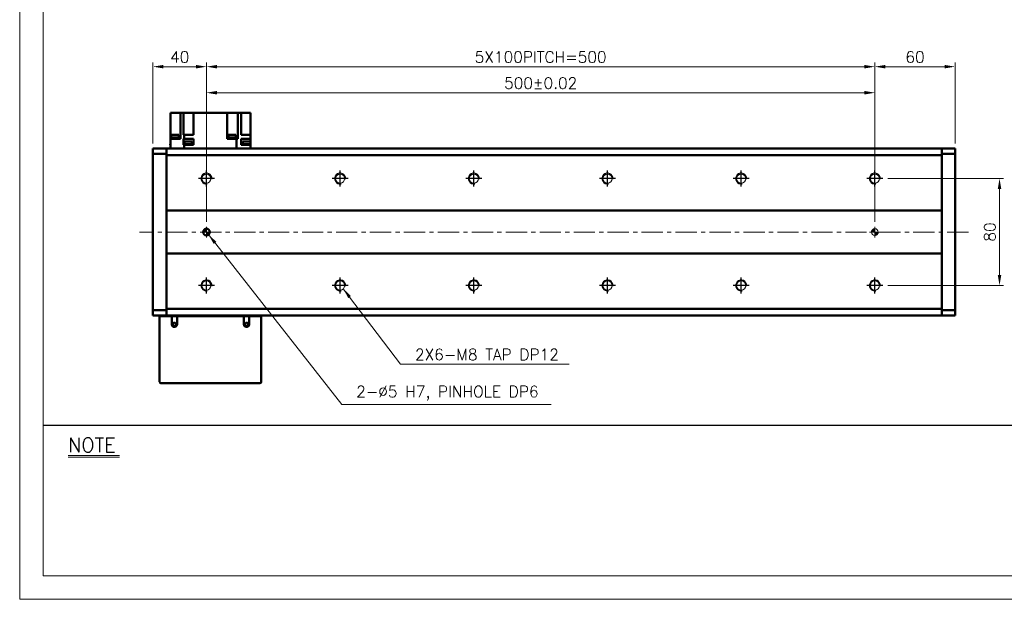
# Model space of a CAD drawing. Header units: millimetres. Extents: x 46891 to 50021, y 6223 to 9571.
# Tile 1 of 5: x 48547 to 49283, y 8529 to 8962. Entities that reach past the tile are written whole.
import ezdxf

# ---------------------------------------------------------------- set-up
doc = ezdxf.new("R2010")
doc.units = ezdxf.units.MM
doc.header["$LTSCALE"] = 0.5
doc.linetypes.add('CENTER', pattern=[50.8, 31.75, -6.35, 6.35, -6.35])
doc.layers.get('0').update_dxf_attribs({"lineweight": 20})
for name, color, linetype, lineweight in [('1', 1, 'CENTER', 13), ('4', 4, 'Continuous', 13), ('외형선(ISO)', 7, 'Continuous', 50)]:
    doc.layers.add(name, color=color, linetype=linetype, lineweight=lineweight)
for name, color, linetype in [('3', 3, 'Continuous'), ('C', 1, 'CENTER'), ('DIM', 4, 'Continuous')]:
    doc.layers.add(name, color=color, linetype=linetype)
doc.styles.add('DSR TEXT', font='romans.shx', dxfattribs={"bigfont": 'whgtxt.shx'})
doc.styles.get("Standard").update_dxf_attribs({"font": 'romans.shx', "bigfont": 'whgtxt.shx'})
doc.dimstyles.new('DSR', dxfattribs={"dimscale": 2, "dimtxt": 3, "dimasz": 3, "dimexe": 0.5, "dimexo": 0.5, "dimgap": 0.5, "dimtad": 1, "dimdsep": 46, "dimtxsty": 'Standard', "dimcen": 2.5, "dimclrd": 4, "dimclre": 4, "dimclrt": 2, "dimadec": 0, "dimazin": 2, "dimtfac": 1, "dimtmove": 0, "dimatfit": 3, "dimfxl": 0, "dimlwd": -1, "dimlwe": -1, "dimarcsym": 0})

# ---------------------------------------------------------------- blocks, each defined once
blk = doc.blocks.new('A$C13F00394')
for p, q in [((-202.34, 25.67), (-191.42, 25.67)), ((-202.34, 25.3), (-191.42, 25.3))]:
    blk.add_line(p, q)
at = {"layer": '3'}
blk.add_line((0, 32), (-207.68, 32), dxfattribs=at)
at = {"layer": '4', "color": 0, "style": 'DSR TEXT'}
blk.add_text('NOTE', height=3, dxfattribs=at).set_placement((-202.39, 26.38))
blk = doc.blocks.new('A$C1C1952E1')
at = {"color": 1}
blk.add_lwpolyline([(0, 0), (420, 0), (420, 297), (0, 297)], close=True, dxfattribs=at)
at = {"color": 3}
blk.add_lwpolyline([(5, 5), (415, 5), (415, 292), (5, 292)], close=True, dxfattribs=at)
blk = doc.blocks.new('A$C33E56CC6')
h = blk.add_hatch()
h.set_pattern_fill('ANSI31', color=256, style=0)
h.set_pattern_definition([(45, (-7065.45672, -6508.5399), (-0.0883883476, 0.0883883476), [])])
h.paths.add_polyline_path([(4, 6.5, 0.414214), (1.5, 4), (4, 4)])
h.paths.add_polyline_path([(6.5, 4), (4, 4), (4, 1.5, 0.414214)])
blk.add_circle((4, 4), 2.5)
at = {"layer": '1'}
for p, q in [((4, 0), (4, 8)), ((0, 4), (8, 4))]:
    blk.add_line(p, q, dxfattribs=at)
blk = doc.blocks.new('tap8')
blk.add_circle((0, 0), 3.4)
at = {"layer": 'C', "color": 1, "linetype": 'CENTER'}
for p, q in [((-6.05, 0), (6.05, 0)), ((0, -6.05), (0, 6.05))]:
    blk.add_line(p, q, dxfattribs=at)
at = {"layer": 'DIM', "color": 3}
blk.add_arc((0, 0), 4, 263.84551, 189.43144, dxfattribs=at)
blk = doc.blocks.new('*D114')
at = {"color": 1, "linetype": 'ByBlock'}
for p, q in [((48686.37, 8811.29), (48686.37, 8910.88)), ((48694.17, 8907.88), (49178.57, 8907.88)), ((49186.37, 8811.29), (49186.37, 8910.88))]:
    blk.add_line(p, q, dxfattribs=at)
at = {"color": 1}
for points in [[(48694.17, 8909.18), (48694.17, 8906.58), (48686.37, 8907.88)], [(49178.57, 8909.18), (49178.57, 8906.58), (49186.37, 8907.88)]]:
    blk.add_solid(points, dxfattribs=at)
at = {"layer": 'Defpoints', "color": 0}
for p in [(49186.37, 8907.88), (48686.37, 8807.69), (49186.37, 8807.69)]:
    blk.add_point(p, dxfattribs=at)
at = {"color": 3, "insert": (48936.37, 8915.08), "char_height": 8.4, "attachment_point": 5, "style": 'DSR TEXT'}
blk.add_mtext('500%%P0.02', dxfattribs=at)
blk = doc.blocks.new('*D115')
at = {"color": 1, "linetype": 'ByBlock'}
for p, q in [((48686.37, 8854.9), (48686.37, 8930.36)), ((48694.17, 8927.36), (49178.57, 8927.36)), ((49186.37, 8854.9), (49186.37, 8930.36))]:
    blk.add_line(p, q, dxfattribs=at)
at = {"color": 1}
for points in [[(48694.17, 8928.66), (48694.17, 8926.06), (48686.37, 8927.36)], [(49178.57, 8928.66), (49178.57, 8926.06), (49186.37, 8927.36)]]:
    blk.add_solid(points, dxfattribs=at)
at = {"layer": 'Defpoints', "color": 0}
for p in [(49186.37, 8927.36), (48686.37, 8851.3), (49186.37, 8851.3)]:
    blk.add_point(p, dxfattribs=at)
at = {"color": 3, "insert": (48936.37, 8934.56), "char_height": 8.4, "attachment_point": 5, "style": 'DSR TEXT'}
blk.add_mtext('5X100PITCH=500', dxfattribs=at)
blk = doc.blocks.new('*D116')
at = {"color": 1, "linetype": 'ByBlock'}
for p, q in [((49186.37, 8854.9), (49186.37, 8930.36)), ((49194.17, 8927.36), (49238.57, 8927.36)), ((49246.37, 8869.79), (49246.37, 8930.36))]:
    blk.add_line(p, q, dxfattribs=at)
at = {"color": 1}
for points in [[(49194.17, 8928.66), (49194.17, 8926.06), (49186.37, 8927.36)], [(49238.57, 8928.66), (49238.57, 8926.06), (49246.37, 8927.36)]]:
    blk.add_solid(points, dxfattribs=at)
at = {"layer": 'Defpoints', "color": 0}
for p in [(49246.37, 8927.36), (49246.37, 8866.19), (49186.37, 8851.3)]:
    blk.add_point(p, dxfattribs=at)
at = {"color": 3, "insert": (49216.37, 8934.56), "char_height": 8.4, "attachment_point": 5, "style": 'DSR TEXT'}
blk.add_mtext('60', dxfattribs=at)
blk = doc.blocks.new('*D117')
at = {"color": 1, "linetype": 'ByBlock'}
for p, q in [((48646.37, 8869.79), (48646.37, 8930.36)), ((48678.57, 8927.36), (48654.17, 8927.36)), ((48686.37, 8811.29), (48686.37, 8930.36))]:
    blk.add_line(p, q, dxfattribs=at)
at = {"color": 1}
for points in [[(48654.17, 8928.66), (48654.17, 8926.06), (48646.37, 8927.36)], [(48678.57, 8928.66), (48678.57, 8926.06), (48686.37, 8927.36)]]:
    blk.add_solid(points, dxfattribs=at)
at = {"layer": 'Defpoints', "color": 0}
for p in [(48646.37, 8927.36), (48646.37, 8866.19), (48686.37, 8807.69)]:
    blk.add_point(p, dxfattribs=at)
at = {"color": 3, "insert": (48666.37, 8934.56), "char_height": 8.4, "attachment_point": 5, "style": 'DSR TEXT'}
blk.add_mtext('40', dxfattribs=at)
blk = doc.blocks.new('*D118')
at = {"color": 1, "linetype": 'ByBlock'}
for p, q in [((49196.02, 8843.69), (49282.62, 8843.69)), ((49279.62, 8835.89), (49279.62, 8771.49)), ((49196.02, 8763.69), (49282.62, 8763.69))]:
    blk.add_line(p, q, dxfattribs=at)
at = {"color": 1}
for points in [[(49278.32, 8835.89), (49280.92, 8835.89), (49279.62, 8843.69)], [(49278.32, 8771.49), (49280.92, 8771.49), (49279.62, 8763.69)]]:
    blk.add_solid(points, dxfattribs=at)
at = {"layer": 'Defpoints', "color": 0}
for p in [(49192.42, 8843.69), (49192.42, 8763.69), (49279.62, 8763.69)]:
    blk.add_point(p, dxfattribs=at)
at = {"color": 3, "insert": (49272.42, 8803.69), "char_height": 8.4, "attachment_point": 5, "rotation": 90, "style": 'DSR TEXT'}
blk.add_mtext('80', dxfattribs=at)

msp = doc.modelspace()

# ---------------------------------------------------------------- linework, layer by layer
at = {"layer": '1'}
msp.add_line((49256.36864, 8803.68664), (48636.36864, 8803.68664), dxfattribs=at)
at = {"layer": '외형선(ISO)'}
for p, q in [((48659.36864, 8873.28664), (48659.36864, 8892.78664)), ((48659.36864, 8892.78664), (48663.36864, 8892.78664)), ((48666.86864, 8892.78664), (48663.36864, 8892.78664)), ((48669.09002, 8892.78664), (48666.86864, 8892.78664)), ((48666.86864, 8873.28664), (48666.86864, 8892.78664)), ((48669.09002, 8876.28664), (48669.09002, 8892.78664)), ((48669.09002, 8892.78664), (48673.06864, 8892.78664)), ((48676.56864, 8892.78664), (48673.06864, 8892.78664)), ((48676.56864, 8892.78664), (48701.86864, 8892.78664)), ((48676.56864, 8892.78664), (48676.56864, 8876.28664)), ((48701.86864, 8873.28664), (48701.86864, 8892.78664)), ((48705.36864, 8892.78664), (48701.86864, 8892.78664)), ((48705.36864, 8892.78664), (48709.87672, 8892.78664)), ((48712.36864, 8892.78664), (48709.87672, 8892.78664)), ((48709.87672, 8873.28664), (48709.87672, 8892.78664)), ((48715.86864, 8892.78664), (48712.36864, 8892.78664)), ((48712.36864, 8876.28664), (48712.36864, 8892.78664)), ((48715.86864, 8892.78664), (48719.36864, 8892.78664)), ((48719.36864, 8876.28664), (48719.36864, 8892.78664)), ((48660.07993, 8876.48664), (48665.67993, 8876.48664)), ((48660.07993, 8874.48664), (48660.07993, 8876.48664)), ((48665.67993, 8874.48664), (48665.67993, 8876.48664)), ((48669.40996, 8876.28664), (48669.09002, 8876.28664)), ((48669.40996, 8876.28664), (48669.80927, 8876.28664)), ((48669.80927, 8876.28664), (48676.56864, 8876.28664)), ((48669.80927, 8873.28664), (48669.80927, 8876.28664)), ((48702.8646, 8876.48664), (48708.4646, 8876.48664)), ((48702.8646, 8874.48664), (48702.8646, 8876.48664)), ((48708.4646, 8874.48664), (48708.4646, 8876.48664)), ((48713.80866, 8876.28664), (48712.36864, 8876.28664)), ((48713.80866, 8876.28664), (48719.36864, 8876.28664)), ((48719.36864, 8876.28664), (48719.36864, 8873.28664)), ((48659.33372, 8869.48664), (48659.36864, 8869.48664)), ((48659.33372, 8868.78664), (48659.33372, 8869.48664)), ((48659.36864, 8868.78664), (48659.33372, 8868.78664)), ((48659.36864, 8866.18664), (48659.36864, 8873.28664)), ((48659.36864, 8873.28664), (48664.92862, 8873.28664)), ((48659.87993, 8873.78664), (48665.87993, 8873.78664)), ((48659.87993, 8873.28664), (48659.87993, 8873.78664)), ((48659.92993, 8874.48664), (48665.82993, 8874.48664)), ((48659.92993, 8873.78664), (48659.92993, 8874.48664)), ((48666.86864, 8873.28664), (48664.92862, 8873.28664)), ((48665.82993, 8873.78664), (48665.82993, 8874.48664)), ((48665.87993, 8873.28664), (48665.87993, 8873.78664)), ((48669.09002, 8868.78664), (48669.09002, 8873.28664)), ((48669.09002, 8873.28664), (48669.40996, 8873.28664)), ((48669.40996, 8868.78664), (48669.09002, 8868.78664)), ((48669.80927, 8873.28664), (48669.40996, 8873.28664)), ((48669.40996, 8868.78664), (48669.80927, 8868.78664)), ((48669.75589, 8869.48664), (48675.65589, 8869.48664)), ((48669.75589, 8868.78664), (48669.75589, 8869.48664)), ((48676.56864, 8873.28664), (48669.80927, 8873.28664)), ((48669.80927, 8868.78664), (48672.25335, 8868.78664)), ((48669.80927, 8866.18664), (48669.80927, 8868.78664)), ((48669.90589, 8871.48664), (48675.50589, 8871.48664)), ((48669.90589, 8869.48664), (48669.90589, 8871.48664)), ((48673.15842, 8868.78664), (48672.25335, 8868.78664)), ((48673.15842, 8868.78664), (48676.56864, 8868.78664)), ((48675.50589, 8869.48664), (48675.50589, 8871.48664)), ((48675.65589, 8868.78664), (48675.65589, 8869.48664)), ((48676.56864, 8873.28664), (48676.56864, 8868.78664)), ((48701.86864, 8873.28664), (48708.92801, 8873.28664)), ((48702.6646, 8873.78664), (48708.6646, 8873.78664)), ((48702.6646, 8873.28664), (48702.6646, 8873.78664)), ((48702.7146, 8874.48664), (48708.6146, 8874.48664)), ((48702.7146, 8873.78664), (48702.7146, 8874.48664)), ((48708.6146, 8873.78664), (48708.6146, 8874.48664)), ((48708.6646, 8873.28664), (48708.6646, 8873.78664)), ((48708.92801, 8866.18664), (48708.92801, 8873.28664)), ((48708.92801, 8873.28664), (48709.32732, 8873.28664)), ((48709.87672, 8873.28664), (48709.32732, 8873.28664)), ((48712.36864, 8868.78664), (48712.36864, 8873.28664)), ((48712.36864, 8873.28664), (48713.80866, 8873.28664)), ((48713.80866, 8868.78664), (48712.36864, 8868.78664)), ((48713.50356, 8869.48664), (48719.40356, 8869.48664)), ((48713.50356, 8868.78664), (48713.50356, 8869.48664)), ((48713.65356, 8871.48664), (48719.25356, 8871.48664)), ((48713.65356, 8869.48664), (48713.65356, 8871.48664)), ((48719.36864, 8873.28664), (48713.80866, 8873.28664)), ((48713.80866, 8868.78664), (48719.36864, 8868.78664)), ((48719.25356, 8869.48664), (48719.25356, 8871.48664)), ((48719.36864, 8873.28664), (48719.36864, 8869.48664)), ((48719.36864, 8866.18664), (48719.36864, 8868.78664)), ((48719.40356, 8868.78664), (48719.36864, 8868.78664)), ((48719.40356, 8868.78664), (48719.40356, 8869.48664)), ((48646.36864, 8866.18664), (48646.36864, 8865.30796)), ((48656.36864, 8866.18664), (48646.36864, 8866.18664)), ((48646.36864, 8862.18664), (48646.36864, 8865.30796)), ((48646.36864, 8745.18664), (48646.36864, 8862.18664)), ((48656.36864, 8862.18664), (48646.36864, 8862.18664)), ((48656.36864, 8866.18664), (48656.36864, 8865.30796)), ((49236.36864, 8866.18664), (48656.36864, 8866.18664)), ((48656.36864, 8865.30796), (48656.36864, 8866.18664)), ((48656.36864, 8861.18664), (48656.36864, 8865.30796)), ((48656.36864, 8865.30796), (48656.36864, 8862.18664)), ((48656.36864, 8819.68664), (48656.36864, 8861.18664)), ((48656.36864, 8861.18664), (49236.36864, 8861.18664)), ((49236.36864, 8865.30796), (49236.36864, 8866.18664)), ((49236.36864, 8866.18664), (49236.36864, 8865.30796)), ((49236.36864, 8866.18664), (49246.36864, 8866.18664)), ((49236.36864, 8865.30796), (49236.36864, 8861.18664)), ((49236.36864, 8862.18664), (49236.36864, 8865.30796)), ((49236.36864, 8862.18664), (49246.36864, 8862.18664)), ((49236.36864, 8861.18664), (49236.36864, 8819.68664)), ((49246.36864, 8865.30796), (49246.36864, 8866.18664)), ((49246.36864, 8865.30796), (49246.36864, 8862.18664)), ((49246.36864, 8862.18664), (49246.36864, 8745.18664)), ((48656.36864, 8818.83309), (48656.36864, 8819.68664)), ((49236.36864, 8819.68664), (48656.36864, 8819.68664)), ((48656.36864, 8818.47953), (48656.36864, 8818.83309)), ((48656.36864, 8788.89375), (48656.36864, 8818.47953)), ((48656.36864, 8818.47953), (48656.36864, 8788.89375)), ((49236.36864, 8819.68664), (49236.36864, 8818.83309)), ((49236.36864, 8818.83309), (49236.36864, 8818.47953)), ((49236.36864, 8818.47953), (49236.36864, 8788.89375)), ((49236.36864, 8788.89375), (49236.36864, 8818.47953)), ((48656.36864, 8788.54019), (48656.36864, 8788.89375)), ((48656.36864, 8787.68664), (48656.36864, 8788.54019)), ((48656.36864, 8746.18664), (48656.36864, 8787.68664)), ((48656.36864, 8787.68664), (49236.36864, 8787.68664)), ((49236.36864, 8788.89375), (49236.36864, 8788.54019)), ((49236.36864, 8788.54019), (49236.36864, 8787.68664)), ((49236.36864, 8787.68664), (49236.36864, 8746.18664)), ((48646.36864, 8742.06532), (48646.36864, 8745.18664)), ((48656.36864, 8745.18664), (48646.36864, 8745.18664)), ((48656.36864, 8742.06532), (48656.36864, 8746.18664)), ((49236.36864, 8746.18664), (48656.36864, 8746.18664)), ((48656.36864, 8745.18664), (48656.36864, 8742.06532)), ((49236.36864, 8746.18664), (49236.36864, 8742.06532)), ((49236.36864, 8742.06532), (49236.36864, 8745.18664)), ((49236.36864, 8745.18664), (49246.36864, 8745.18664)), ((49246.36864, 8745.18664), (49246.36864, 8742.06532)), ((48646.36864, 8742.06532), (48646.36864, 8741.18664)), ((48656.36864, 8741.18664), (48646.36864, 8741.18664)), ((48651.36864, 8740.68664), (48652.36864, 8740.68664)), ((48651.36864, 8740.68664), (48651.36864, 8691.68664)), ((48652.36864, 8740.68664), (48660.36864, 8740.68664)), ((48656.36864, 8742.06532), (48656.36864, 8741.18664)), ((48656.36864, 8741.18664), (48656.36864, 8742.06532)), ((49236.36864, 8741.18664), (48656.36864, 8741.18664)), ((48660.36864, 8740.68664), (48664.36864, 8740.68664)), ((48660.36864, 8734.68664), (48660.36864, 8740.68664)), ((48664.36864, 8740.68664), (48664.36864, 8734.68664)), ((48664.36864, 8740.68664), (48714.36864, 8740.68664)), ((48673.71864, 8741.14664), (48705.01864, 8741.14664)), ((48673.71864, 8740.80164), (48673.71864, 8741.14664)), ((48673.71864, 8740.80164), (48705.01864, 8740.80164)), ((48705.01864, 8740.80164), (48705.01864, 8741.14664)), ((48714.36864, 8740.68664), (48718.36864, 8740.68664)), ((48714.36864, 8734.68664), (48714.36864, 8740.68664)), ((48718.36864, 8740.68664), (48718.36864, 8734.68664)), ((48718.36864, 8740.68664), (48726.36864, 8740.68664)), ((48726.36864, 8740.68664), (48727.36864, 8740.68664)), ((48727.36864, 8691.68664), (48727.36864, 8740.68664)), ((49236.36864, 8741.18664), (49236.36864, 8742.06532)), ((49236.36864, 8742.06532), (49236.36864, 8741.18664)), ((49236.36864, 8741.18664), (49246.36864, 8741.18664)), ((49246.36864, 8741.18664), (49246.36864, 8742.06532)), ((48652.36864, 8690.68664), (48726.36864, 8690.68664))]:
    msp.add_line(p, q, dxfattribs=at)
for centre, radius in [((48686.36864, 8803.68664), 2.5), ((48662.36864, 8734.68664), 1.2295), ((48716.36864, 8734.68664), 1.2295)]:
    msp.add_circle(centre, radius, dxfattribs=at)
for centre, radius, start, end in [((48662.36864, 8734.68664), 2, 180, 0), ((48716.36864, 8734.68664), 2, 180, 0), ((48652.36864, 8691.68664), 1, 180, 270), ((48726.36864, 8691.68664), 1, 270, 0)]:
    msp.add_arc(centre, radius, start, end, dxfattribs=at)

# ---------------------------------------------------------------- block references
at = {"xscale": 3.51, "yscale": 3.51, "zscale": 3.51}
for name, p in [('A$C1C1952E1', (48546.67132, 8528.99552)), ('A$C13F00394', (49293.18704, 8546.54552))]:
    msp.add_blockref(name, p, dxfattribs=at)
at = {"rotation": 90}
for p in [(48686.36864, 8843.68664), (48786.36864, 8843.68664), (48886.36864, 8843.68664), (48986.36864, 8843.68664), (49086.36864, 8843.68664), (49186.36864, 8843.68664), (48686.36864, 8763.68664), (48786.36864, 8763.68664), (48886.36864, 8763.68664), (48986.36864, 8763.68664), (49086.36864, 8763.68664), (49186.36864, 8763.68664)]:
    msp.add_blockref('tap8', p, dxfattribs=at)
for p in [(48682.36864, 8799.68664), (49182.36864, 8799.68664)]:
    msp.add_blockref('A$C33E56CC6', p)

# ---------------------------------------------------------------- texts
at = {"color": 3, "char_height": 8.4, "attachment_point": 7, "style": 'DSR TEXT'}
for s, insert in [('2X6-M8 TAP DP12', (48842.34132, 8707.83413)), ('2-%%C5 H7, PINHOLE DP6', (48798.35824, 8677.58191))]:
    msp.add_mtext(s, dxfattribs=dict(at, insert=insert))

# ---------------------------------------------------------------- dimensions: what is measured, and where the dimension line sits
for base, p1, p2, picture, middle in [((48646.36864, 8927.36124), (48686.36864, 8807.68664), (48646.36864, 8866.18664), '*D117', (48666.36864, 8927.36124)), ((49246.36864, 8927.36124), (49186.36864, 8851.29828), (49246.36864, 8866.18664), '*D116', (49216.36864, 8927.36124))]:
    dim = msp.add_linear_dim(base=base, p1=p1, p2=p2, dimstyle='DSR', override={"dimscale": 3, "dimtxt": 2.8, "dimasz": 2.600136, "dimexe": 1, "dimexo": 1.2, "dimgap": 1, "dimdec": 4, "dimtxsty": 'DSR TEXT', "dimclrd": 1, "dimclre": 1, "dimclrt": 3, "dimtdec": 4, "dimtix": 1})
    dim.commit()
    dim.dimension.update_dxf_attribs({"geometry": picture, "text_midpoint": middle, "dimtype": 160})
dim = msp.add_linear_dim(base=(49186.36864, 8927.36124), p1=(48686.36864, 8851.29828), p2=(49186.36864, 8851.29828), text='5X100PITCH=<>', dimstyle='DSR', override={"dimscale": 3, "dimtxt": 2.8, "dimasz": 2.600136, "dimexe": 1, "dimexo": 1.2, "dimgap": 1, "dimdec": 4, "dimtxsty": 'DSR TEXT', "dimclrd": 1, "dimclre": 1, "dimclrt": 3, "dimtdec": 4, "dimtix": 1})
dim.commit()
dim.dimension.update_dxf_attribs({"geometry": '*D115', "text_midpoint": (48936.36864, 8927.36124), "dimtype": 160})
dim = msp.add_linear_dim(base=(49186.36864, 8907.87872), p1=(48686.36864, 8807.68664), p2=(49186.36864, 8807.68664), text='<>%%P0.02', dimstyle='DSR', override={"dimscale": 3, "dimtxt": 2.8, "dimasz": 2.600136, "dimexe": 1, "dimexo": 1.2, "dimgap": 1, "dimdec": 4, "dimtxsty": 'DSR TEXT', "dimclrd": 1, "dimclre": 1, "dimclrt": 3, "dimtdec": 4, "dimtix": 1})
dim.commit()
dim.dimension.update_dxf_attribs({"geometry": '*D114', "text_midpoint": (48936.36864, 8915.07872)})
dim = msp.add_linear_dim(base=(49279.61798, 8763.68664), p1=(49192.41561, 8843.68664), p2=(49192.41561, 8763.68664), angle=90, dimstyle='DSR', override={"dimscale": 3, "dimtxt": 2.8, "dimasz": 2.600136, "dimexe": 1, "dimexo": 1.2, "dimgap": 1, "dimdec": 4, "dimtxsty": 'DSR TEXT', "dimclrd": 1, "dimclre": 1, "dimclrt": 3, "dimtdec": 4, "dimtix": 1})
dim.commit()
dim.dimension.update_dxf_attribs({"geometry": '*D118', "text_midpoint": (49272.41798, 8803.68664)})

# ---------------------------------------------------------------- leaders
at = {"annotation_type": 0, "has_hookline": 1, "hookline_direction": 0}
for points, text_width in [([(48687.94701, 8801.7479), (48787.55783, 8674.58191), (48795.35824, 8674.58191)], 145.875), ([(48788.74973, 8761.25962), (48831.54091, 8704.83413), (48839.34132, 8704.83413)], 115.25)]:
    msp.add_leader(points, dimstyle='DSR', override={"dimscale": 3, "dimtxt": 2.8, "dimasz": 2.600136, "dimexe": 1, "dimexo": 1.2, "dimgap": 1, "dimdec": 4, "dimtxsty": 'DSR TEXT', "dimclrd": 1, "dimclre": 1, "dimclrt": 3, "dimtdec": 4, "dimtix": 1}, dxfattribs=dict(at, text_width=text_width))

doc.saveas('drawing.dxf')
